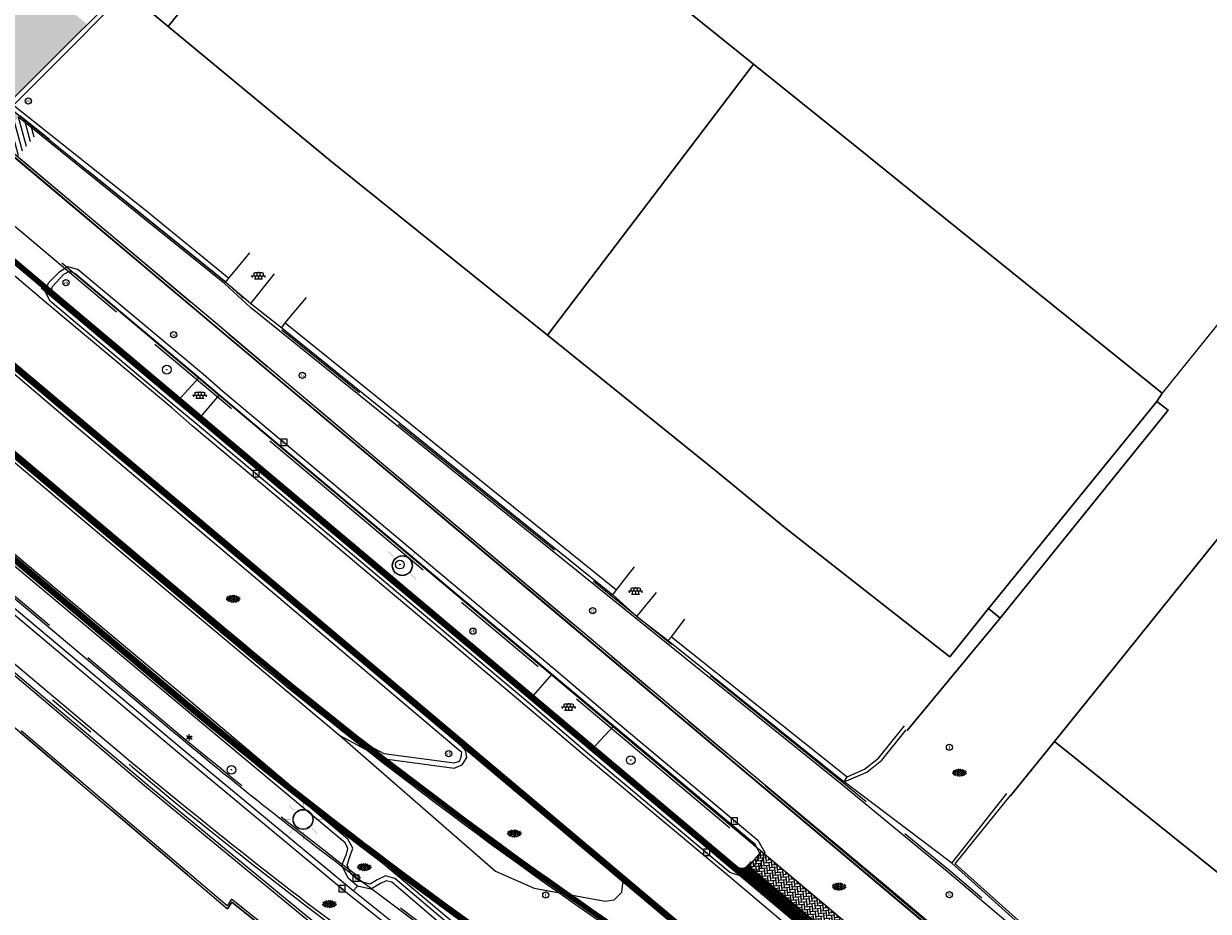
# Model space of a CAD drawing. Header units: metres. Extents: x 187916 to 189411, y 333285 to 334910.
# Tile 142 of 256: x 188447 to 188494, y 334338 to 334373. Entities that reach past the tile are written whole.
import ezdxf
from ezdxf.enums import TextEntityAlignment as Align

# ---------------------------------------------------------------- set-up
doc = ezdxf.new("R2010")
doc.units = ezdxf.units.M
for name, pattern in [('ACAD_ISO09W100', [45, 24, -3, 6, -3, 6, -3]), ('VH-OPSLUITBAND_100X200', [16, 8, -2, 4, -2]), ('VH-TROTTOIRBAND_180-200', [20, 10, -2, 2, -2, 2, -2])]:
    doc.linetypes.add(name, pattern=pattern)
for name, color, linetype, lineweight in [('B-ME-GR-BOOM-S', 253, 'Continuous', 25), ('B-ME-IE-MEUBILAIR_WEGMEUBILAIR-S', 253, 'Continuous', 18), ('B-ME-IE-MEUBILAIR_WEGMEUBILAIR_LICHTMAST-S', 253, 'Continuous', 25), ('B-ME-IE-TERREINAFSCHEIDING_KUNSTMATIG_MUUR-G', 253, 'IE-TERREINAFSCHEIDING-KUNSTMATIG-DICHT', 18), ('B-ME-IE-TERREINAFSCHEIDING_KUNSTMATIG_RASTERHEKWERK-G', 253, 'IE-TERREINAFSCHEIDING-KUNSTMATIG-OPEN', 18), ('B-ME-OG-BEBOUWING_HOOFDGEBOUW-G', 253, 'Continuous', 18), ('B-ME-RI-HWA_KOLK-S', 253, 'Continuous', 25), ('B-ME-RI-PUT_INSPECTIE-S', 253, 'Continuous', 25), ('B-ME-VH-KANTOPSLUITING_ACHTERKANTBAND-G', 253, 'Continuous', 18), ('B-ME-VH-VERHARDING_ASFALT-G', 253, 'Continuous', 18), ('B-ME-VH-VERHARDING_BETONSTRAATSTEEN-G', 253, 'Continuous', 18), ('B-ME-VH-VERHARDING_BETONSTRAATSTEEN-S', 253, 'Continuous', 25), ('B-ME-VH-VERHARDING_TEGEL-G', 253, 'Continuous', 18), ('B-ME-VH-VERHARDING_TEGEL-S', 253, 'Continuous', 25), ('B-WE-GR-BEPLANTING_CULTUUR_HEESTERS-GV', 253, 'Continuous', 15), ('B-WE-GR-HAAG-G', 253, 'GR-HAAG1-SO', 15), ('B-WE-IE-TERREINAFSCHEIDING_KUNSTMATIG_HEKWERK-G', 253, 'IE-TERREINAFSCHEIDING_KUNSTMATIG-SO', 15), ('B-WE-OG-BEBOUWING-GV', 253, 'Continuous', 15), ('B-WE-OG-TERREIN_ERF-GV', 253, 'Continuous', 15), ('N-WE-KL-ET_LS_OV_LICHTMAST-S', 7, 'Continuous', 25), ('N-WE-VH-HERSTRATEN-A-200', 252, 'Continuous', 18), ('N-WE-VH-KANTOPSLUITING_ELEMENT_INRIT-G', 40, 'Continuous', 35), ('N-WE-VH-KANTOPSLUITING_OPSLUITBAND_80X200-G', 30, 'VH-OPSLUITBAND_100X200', 15), ('N-WE-VH-KANTOPSLUITING_RIJWIELPADBAND_4-12 200-G', 94, 'VH-TROTTOIRBAND_180-200', 15), ('N-WE-VH-KANTOPSLUITING_TROTTOIRBAND_180 200-G', 251, 'VH-TROTTOIRBAND_180-200', 15), ('N-WE-VH-KANTOPSLUITING_TROTTOIRBAND_RWS-G', 251, 'ACAD_ISO09W100', 35), ('N-WE-VH-KANTOPSLUITING_VOORKANTBAND-G', 7, 'Continuous', 15), ('N-WE-VH-VERHARDING_BETONSTRAATSTEEN-GRIJS-A', 250, 'Continuous', 18), ('N-WE-VH-VERHARDING_TEGEL-A', 254, 'Continuous', 5)]:
    doc.layers.add(name, color=color, linetype=linetype, lineweight=lineweight)
doc.styles.add('NLCS-ISO', font='NLCS-ISO.ttf')
doc.linetypes.add('GR-HAAG1-SO', pattern='A,6,[176,NLCS.SHX,S=0.125,R=0,X=0,Y=0],-2', length=8)
doc.linetypes.add('IE-TERREINAFSCHEIDING-KUNSTMATIG-DICHT', pattern='A,8,-1,[82,NLCS.SHX,S=0.75,R=90,X=0,Y=0],-1', length=10)
doc.linetypes.add('IE-TERREINAFSCHEIDING-KUNSTMATIG-OPEN', pattern='A,7,-1.5,[67,NLCS.SHX,S=0.75,R=0,X=0,Y=0],-1.5', length=10)
doc.linetypes.add('IE-TERREINAFSCHEIDING_KUNSTMATIG-SO', pattern='A,4,[82,NLCS.SHX,S=0.75,R=90,X=0,Y=0],4,-2', length=10)

# ---------------------------------------------------------------- blocks, each defined once
blk = doc.blocks.new('SVH-TEGEL_300X300_DUN_LINT_KL-SO')
for p, q in [((-2.25, 1.36), (-2.25, 0)), ((-1.9, 1.5), (1.9, 1.5)), ((-1.5, 1.62), (-1.5, 1.5)), ((-0.75, 1.5), (-0.75, 0)), ((0, 1.81), (0, 1.5)), ((0, 0), (0, -1.5)), ((0.75, 1.5), (0.75, 0)), ((1.5, 1.62), (1.5, 1.5)), ((2.25, 1.36), (2.25, 0)), ((-3.39, 0), (3.39, 0)), ((-3, 0), (-3, -0.85)), ((-1.9, -1.5), (1.9, -1.5)), ((-1.5, 0), (-1.5, -1.5)), ((-0.75, -1.5), (-0.75, -1.77)), ((0.75, -1.5), (0.75, -1.77)), ((1.5, 0), (1.5, -1.5)), ((3, 0), (3, -0.85))]:
    blk.add_line(p, q)
blk = doc.blocks.new('SIE-WEG_STRAATPOT_GAS-SO')
blk.add_circle((0, 0), 0.4)
at = {"style": 'NLCS-ISO'}
blk.add_text('G', height=0.4, dxfattribs=at).set_placement((-0.18, -0.19))
blk = doc.blocks.new('SVH-BSS_KEIFORMAAT_KEPER-SO')
at = {"ltscale": 0.1}
for p, q in [((-5.34, 0.88), (-4.45, 0)), ((-5.2, 0.74), (-4.03, 1.91)), ((-5.2, -0.74), (-2.97, 1.48)), ((-4.81, -1.84), (-2.97, 0)), ((-4.56, 1.6), (-4.45, 1.48)), ((-3.71, 0.74), (-1.48, -1.48)), ((-3.6, 2.11), (-1.48, 0)), ((-2.48, 2.48), (-1.48, 1.48)), ((-2.23, 0.74), (-0.21, 2.76)), ((-2.23, 2.23), (-1.85, 2.61)), ((-2.23, -0.74), (0, 1.48)), ((-2.23, -2.23), (0, 0)), ((-0.74, 2.23), (1.48, 0)), ((-0.74, 0.74), (1.48, -1.48)), ((0.22, 2.75), (1.48, 1.48)), ((0.74, 2.23), (1.2, 2.68)), ((0.74, 0.74), (2.45, 2.45)), ((0.74, -0.74), (2.97, 1.48)), ((0.74, -2.23), (2.97, 0)), ((2.23, 2.23), (4.45, 0)), ((2.23, 0.74), (4.45, -1.48)), ((3.71, 0.74), (4.5, 1.53)), ((3.71, -0.74), (5.25, 0.79)), ((4.22, 1.72), (4.45, 1.48)), ((5.2, 0.74), (5.39, 0.55)), ((-5.73, -0.2), (-4.45, -1.48)), ((-3.89, -2.41), (-2.97, -1.48)), ((-3.71, -0.74), (-1.48, -2.97)), ((-3.71, -2.23), (-3.27, -2.67)), ((-1.59, -3.08), (0, -1.48)), ((-0.74, -0.74), (1.48, -2.97)), ((-0.74, -2.23), (0.21, -3.18)), ((-0.22, -3.19), (0, -2.97)), ((1.36, -3.09), (2.97, -1.48)), ((2.23, -0.74), (3.84, -2.36)), ((2.23, -2.23), (2.78, -2.78)), ((3.71, -2.23), (5.57, -0.37)), ((5.2, -0.74), (5.41, -0.95))]:
    blk.add_line(p, q, dxfattribs=at)
at = {"style": 'NLCS-ISO'}
blk.add_attdef('FORMAAT', text='', height=1.8, dxfattribs=at).set_placement((-5.83, -0.22), align=Align.MIDDLE_RIGHT)
blk.add_attdef('KLEUR', text='', height=1.8, dxfattribs=at).set_placement((5.82, -0.22), align=Align.MIDDLE_LEFT)
at = {"style": 'NLCS-ISO', "flags": 1}
blk.add_attdef('FUNCTIE', text='', height=1.8, dxfattribs=at).set_placement((0.12, -3.58), align=Align.MIDDLE_CENTER)
blk = doc.blocks.new('SRI-KOLK-SO')
at = {"color": 0, "linetype": 'ByBlock', "lineweight": 18}
blk.add_lwpolyline([(-1.125, -1.125), (1.125, -1.125), (1.125, 1.125), (-1.125, 1.125)], close=True, dxfattribs=at)
at = {"color": 0, "linetype": 'ByBlock', "lineweight": 18, "style": 'NLCS-ISO'}
blk.add_text('k', height=1.5, dxfattribs=at).set_placement((0, 0), align=Align.MIDDLE_CENTER)
blk = doc.blocks.new('B-SIE-WEG_LICHTMAST-SO')
at = {"ltscale": 0.1}
for p, q in [((-1.1, 0.63), (-2.19, 1.27)), ((0, 1.27), (0, 2.53)), ((1.1, 0.63), (2.19, 1.27)), ((-1.1, -0.63), (-2.19, -1.27)), ((0, -1.27), (0, -2.53)), ((1.1, -0.63), (2.19, -1.27))]:
    blk.add_line(p, q, dxfattribs=at)
at = {"flags": 128}
for points in [[(-1.16, 0.5), (1.16, 0.5)], [(-1.16, -0.5), (1.16, -0.5)]]:
    blk.add_lwpolyline(points, dxfattribs=at)
at = {"ltscale": 0.1}
blk.add_circle((0, 0), 1.27, dxfattribs=at)
at = {"style": 'NLCS-ISO'}
blk.add_attdef('TYPE', text='', height=1.8, dxfattribs=at).set_placement((0, 2.53), align=Align.BOTTOM_CENTER)
blk = doc.blocks.new('SGR-BOOM_01')
at = {"ltscale": 0.1}
h = blk.add_hatch(color=256, dxfattribs=at)
edge = h.paths.add_edge_path()
edge.add_arc((0, 0), 0.15, 0, 360)
for radius in [2.5, 0.045]:
    blk.add_circle((0, 0), radius)
blk.add_circle((0, 0), 0.15, dxfattribs=at)
blk = doc.blocks.new('SRI-PUT_INSPECTIE-SO')
blk.add_circle((0, 0), 2)
at = {"style": 'NLCS-ISO'}
blk.add_text('I', height=2.5, dxfattribs=at).set_placement((0, -0.01), align=Align.MIDDLE_CENTER)
blk = doc.blocks.new('SIE-WEG_PAAL_VERKEERSBORD-SO')
at = {"color": 0, "linetype": 'ByBlock', "lineweight": 18}
blk.add_circle((0, 0), 1.5, dxfattribs=at)
at = {"color": 0, "linetype": 'ByBlock', "lineweight": 18, "style": 'NLCS-ISO'}
blk.add_text('vb', height=1.5, dxfattribs=at).set_placement((0, 0.13), align=Align.MIDDLE_CENTER)
blk = doc.blocks.new('SIE-WEG_STRAATPOT_WATER-SO')
blk.add_circle((0, 0), 0.4)
at = {"style": 'NLCS-ISO'}
blk.add_text('W', height=0.4, dxfattribs=at).set_placement((-0.21, -0.21))
blk = doc.blocks.new('DTM')
at = {"layer": 'B-ME-IE-TERREINAFSCHEIDING_KUNSTMATIG_MUUR-G', "ltscale": 0.2, "flags": 128}
for points in [[(188446.249, 334370.038), (188452.358, 334376.137)], [(188446.527, 334370.035), (188452.481, 334376.006)], [(188446.249, 334370.038), (188451.726, 334365.609)], [(188446.527, 334370.035), (188451.835, 334365.812)], [(188451.726, 334365.609), (188455.005, 334362.973)], [(188451.835, 334365.812), (188455.125, 334363.126)], [(188455.005, 334362.973), (188455.125, 334363.126)], [(188457.376, 334361.341), (188464.643, 334355.489)], [(188457.245, 334361.145), (188464.497, 334355.289)], [(188464.497, 334355.289), (188470.469, 334350.48)], [(188464.643, 334355.489), (188470.616, 334350.69)], [(188470.469, 334350.48), (188470.616, 334350.69)], [(188472.678, 334348.657), (188479.707, 334343.02)], [(188472.815, 334348.813), (188479.829, 334343.221)], [(188479.707, 334343.02), (188479.829, 334343.221)]]:
    blk.add_lwpolyline(points, dxfattribs=at)
at = {"layer": 'B-ME-IE-TERREINAFSCHEIDING_KUNSTMATIG_RASTERHEKWERK-G', "ltscale": 0.2, "flags": 128}
blk.add_lwpolyline([(188446.785, 334344.996), (188455.076, 334337.952)], dxfattribs=at)
at = {"layer": 'B-ME-OG-BEBOUWING_HOOFDGEBOUW-G', "ltscale": 0.2, "flags": 128}
blk.add_lwpolyline([(188455.076, 334337.952), (188455.251, 334338.219), (188471.429, 334325.324)], dxfattribs=at)
at = {"layer": 'B-ME-VH-KANTOPSLUITING_ACHTERKANTBAND-G', "ltscale": 0.2, "flags": 128}
for points in [[(188514.788, 334312.89), (188514.663, 334313.236), (188513.331, 334312.87), (188513.404, 334312.485), (188511.412, 334313.211), (188509.224, 334315.257), (188509.18, 334315.205), (188508.586, 334315.734), (188502.005, 334321.468), (188495.164, 334327.228), (188488.525, 334332.823), (188481.392, 334338.835), (188474.722, 334344.407), (188467.926, 334350.13), (188461.152, 334355.812), (188454.583, 334361.352), (188447.02, 334367.695), (188440.919, 334372.889)], [(188455.125, 334363.126), (188455.967, 334364.135)], [(188475.275, 334339.563), (188469.6, 334344.283), (188467.202, 334346.359), (188459.615, 334352.727), (188453.924, 334357.497), (188453.084, 334358.221), (188448.141, 334362.367), (188448.012, 334362.549), (188448.091, 334362.792), (188448.542, 334363.28), (188448.76, 334363.406), (188448.979, 334363.328), (188453.937, 334359.163), (188454.759, 334358.472), (188462.298, 334352.138), (188468.046, 334347.314), (188470.504, 334345.26), (188476.137, 334340.541), (188476.341, 334340.149), (188476.128, 334339.667), (188475.68, 334339.419), (188475.275, 334339.563)], [(188456.004, 334362.116), (188456.956, 334363.295)], [(188457.245, 334361.145), (188457.376, 334361.341), (188458.227, 334362.35)], [(188459.676, 334345.024), (188461.32, 334344.146), (188464.126, 334343.777), (188464.348, 334343.841), (188464.413, 334344.007), (188464.435, 334344.186), (188464.301, 334344.303), (188456.083, 334351.244), (188448.945, 334357.264), (188445.963, 334359.786), (188445.733, 334359.859), (188445.532, 334359.729), (188444.321, 334358.333), (188444.237, 334358.107), (188444.33, 334357.874), (188451.647, 334351.741), (188459.676, 334345.024)], [(188453.084, 334358.221), (188453.937, 334359.163)], [(188453.924, 334357.497), (188454.759, 334358.472)], [(188505.839, 334297.641), (188500.954, 334302.286), (188498.138, 334305.212), (188491.784, 334310.683), (188484.986, 334316.398), (188476.28, 334323.686), (188471.692, 334326.803), (188464.714, 334332.309), (188458.052, 334337.665), (188451.755, 334342.858), (188444.99, 334348.585), (188439.219, 334353.386), (188434.646, 334357.238), (188434.017, 334357.611), (188432.815, 334357.62), (188431.977, 334357.016), (188432.013, 334356.959), (188427.07, 334351.062)], [(188483.558, 334320.579), (188476.144, 334326.803), (188470.709, 334331.353), (188463.671, 334337.276), (188461.642, 334339.01), (188461.407, 334339.07), (188461.189, 334338.964), (188460.799, 334338.741), (188460.268, 334338.852), (188459.891, 334339.178), (188459.642, 334339.689), (188459.823, 334340.133), (188459.876, 334340.355), (188459.769, 334340.578), (188453.393, 334345.91), (188446.642, 334351.569), (188442.171, 334355.341), (188441.972, 334355.375), (188441.746, 334355.261), (188441.326, 334354.739), (188441.265, 334354.54), (188441.399, 334354.33)], [(188483.558, 334320.579), (188483.401, 334320.369), (188478.068, 334324.893), (188475.607, 334326.713), (188472.266, 334328.961), (188470.09, 334330.637), (188462.954, 334336.374), (188460.098, 334338.662), (188453.256, 334344.331), (188445.882, 334350.492), (188441.399, 334354.33)], [(188470.616, 334350.69), (188471.328, 334351.599)], [(188471.43, 334349.614), (188472.213, 334350.583)], [(188472.678, 334348.657), (188472.815, 334348.813), (188473.348, 334349.519)], [(188467.202, 334346.359), (188468.046, 334347.314)], [(188469.6, 334344.283), (188470.504, 334345.26)], [(188479.829, 334343.221), (188480.52, 334343.521), (188481.076, 334343.959), (188482.121, 334345.258)], [(188484.142, 334339.741), (188486.346, 334342.471)], [(188484.142, 334339.741), (188490.704, 334333.872), (188497.731, 334327.785), (188509.603, 334317.863), (188510.895, 334317.207), (188513.615, 334318.207), (188514.795, 334320.813)]]:
    blk.add_lwpolyline(points, dxfattribs=at)
at = {"layer": 'B-ME-VH-VERHARDING_ASFALT-G', "ltscale": 0.2, "flags": 128}
for points in [[(188514.942, 334312.557), (188513.461, 334312.13), (188511.158, 334312.937), (188508.994, 334315.009), (188508.423, 334315.512), (188507.471, 334314.435), (188507.689, 334313.962), (188507.565, 334313.52), (188507.215, 334313.094), (188506.7, 334312.868), (188506.292, 334313.024), (188498.393, 334319.646), (188490.831, 334325.993), (188484.759, 334331.118), (188481.392, 334333.928), (188475.033, 334339.301), (188469.373, 334344.036), (188466.946, 334346.085), (188459.392, 334352.438), (188453.665, 334357.227), (188452.857, 334357.947), (188447.892, 334362.09), (188444.062, 334365.34)], [(188507.879, 334299.749), (188501.42, 334305.842), (188493.698, 334312.52), (188484.885, 334319.955), (188483.812, 334320.849), (188476.386, 334327.062), (188470.961, 334331.703), (188463.85, 334337.607), (188461.852, 334339.278), (188459.994, 334340.84), (188453.596, 334346.227), (188446.928, 334351.802), (188442.446, 334355.594), (188438.604, 334358.818), (188435.912, 334361.052), (188435.417, 334361.265), (188434.954, 334361.001), (188434.478, 334360.469), (188434.358, 334359.977), (188434.705, 334359.638)], [(188459.555, 334344.872), (188465.785, 334339.452), (188467.318, 334338.779), (188470.159, 334338.258), (188470.519, 334338.315), (188470.822, 334338.614), (188470.884, 334339.072), (188470.708, 334339.426), (188464.378, 334344.486), (188456.234, 334351.389), (188449.087, 334357.416), (188446.11, 334359.923), (188445.696, 334360.056), (188445.332, 334359.836), (188444.182, 334358.454), (188444.028, 334358.126), (188444.215, 334357.747), (188451.485, 334351.643), (188459.555, 334344.872)]]:
    blk.add_lwpolyline(points, dxfattribs=at)
at = {"layer": 'B-ME-VH-VERHARDING_BETONSTRAATSTEEN-G', "ltscale": 0.2, "flags": 128}
for points in [[(188514.893, 334312.675), (188513.443, 334312.275), (188511.254, 334313.06), (188509.106, 334315.129), (188508.517, 334315.655), (188501.932, 334321.406), (188495.102, 334327.158), (188488.46, 334332.744), (188481.327, 334338.73), (188474.662, 334344.34), (188467.89, 334350.038), (188461.095, 334355.737), (188454.502, 334361.272), (188446.948, 334367.643), (188440.733, 334372.855)], [(188475.142, 334339.404), (188469.46, 334344.163), (188467.069, 334346.203), (188459.48, 334352.574), (188453.782, 334357.347), (188452.944, 334358.041), (188447.997, 334362.214), (188447.806, 334362.573), (188447.92, 334362.935), (188448.379, 334363.392), (188448.703, 334363.597), (188449.116, 334363.478), (188454.111, 334359.288), (188454.893, 334358.615), (188462.445, 334352.286), (188468.19, 334347.482), (188470.602, 334345.426), (188476.252, 334340.697), (188476.54, 334340.2), (188476.292, 334339.524), (188475.713, 334339.215), (188475.142, 334339.404)], [(188505.894, 334297.718), (188501.002, 334302.378), (188498.201, 334305.265), (188491.848, 334310.749), (188485.044, 334316.468), (188476.342, 334323.776), (188471.749, 334326.91), (188464.808, 334332.367), (188458.135, 334337.732), (188451.85, 334342.913), (188445.051, 334348.647), (188439.276, 334353.464), (188434.73, 334357.31), (188434.007, 334357.737), (188432.758, 334357.722), (188431.884, 334357.091), (188426.91, 334351.145)], [(188483.712, 334320.727), (188476.293, 334326.939), (188470.845, 334331.519), (188463.754, 334337.473), (188461.765, 334339.158), (188461.38, 334339.272), (188461.054, 334339.108), (188460.777, 334338.935), (188460.379, 334339.036), (188460, 334339.341), (188459.855, 334339.691), (188459.96, 334340.022), (188460.079, 334340.375), (188459.885, 334340.729), (188453.524, 334346.073), (188446.799, 334351.706), (188442.313, 334355.497), (188441.929, 334355.586), (188441.598, 334355.393), (188441.144, 334354.862), (188441.078, 334354.517), (188441.239, 334354.177)], [(188483.712, 334320.727), (188483.78, 334320.442), (188483.719, 334320.315), (188483.528, 334320.199), (188483.289, 334320.266), (188477.929, 334324.752), (188475.51, 334326.553), (188472.143, 334328.813), (188469.958, 334330.498), (188462.827, 334336.214), (188459.944, 334338.498), (188453.081, 334344.21), (188445.762, 334350.333), (188441.239, 334354.177)], [(188459.555, 334344.872), (188461.27, 334343.948), (188464.131, 334343.566), (188464.447, 334343.7), (188464.632, 334343.997), (188464.588, 334344.246), (188464.378, 334344.486)], [(188484.002, 334339.779), (188479.707, 334343.02), (188480.606, 334343.4), (188481.215, 334343.885), (188482.184, 334345.094)], [(188484.002, 334339.779), (188486.208, 334342.548)]]:
    blk.add_lwpolyline(points, dxfattribs=at)
at = {"layer": 'B-ME-VH-VERHARDING_TEGEL-G', "ltscale": 0.2, "flags": 128}
for points in [[(188455.005, 334362.973), (188456.004, 334362.116), (188457.245, 334361.145)], [(188470.469, 334350.48), (188471.43, 334349.614), (188472.678, 334348.657)], [(188484.002, 334339.779), (188490.67, 334333.785), (188497.73, 334327.676), (188509.57, 334317.796), (188510.897, 334317.101), (188513.699, 334318.178), (188514.837, 334320.817)], [(188460.268, 334338.852), (188460.098, 334338.662)]]:
    blk.add_lwpolyline(points, dxfattribs=at)
at = {"layer": 'B-WE-GR-BEPLANTING_CULTUUR_HEESTERS-GV', "ltscale": 0.2, "flags": 128}
blk.add_lwpolyline([(188482.219, 334345.065), (188485.943, 334349.556), (188485.477, 334349.933), (188483.923, 334348.007), (188477.346, 334353.161), (188474.657, 334355.371), (188467.854, 334360.848), (188461.897, 334365.643), (188459.188, 334367.813), (188452.711, 334373.178), (188451.181, 334374.445), (188472.952, 334396.276), (188472.68, 334396.487), (188452.343, 334376.152)], dxfattribs=at)
at = {"layer": 'B-WE-GR-HAAG-G', "ltscale": 0.2, "flags": 128}
for points in [[(188485.943, 334349.556), (188482.219, 334345.065)], [(188486.353, 334342.465), (188488.108, 334344.628)]]:
    blk.add_lwpolyline(points, dxfattribs=at)
at = {"layer": 'B-WE-IE-TERREINAFSCHEIDING_KUNSTMATIG_HEKWERK-G', "ltscale": 0.2, "flags": 128}
for points in [[(188452.711, 334373.178), (188451.181, 334374.445), (188472.952, 334396.276), (188503.544, 334372.534), (188503.588, 334372.4), (188502.849, 334371.484), (188500.345, 334368.38)], [(188500.345, 334368.38), (188499.827, 334367.737), (188492.402, 334358.532)]]:
    blk.add_lwpolyline(points, dxfattribs=at)
at = {"layer": 'B-WE-OG-BEBOUWING-GV', "ltscale": 0.2, "flags": 128}
for points in [[(188476.082, 334371.675), (188472.624, 334374.459), (188461.151, 334383.698), (188452.711, 334373.178), (188459.188, 334367.813), (188461.897, 334365.643), (188467.854, 334360.848)], [(188485.477, 334349.933), (188492.191, 334358.204), (188492.402, 334358.532), (188483.123, 334366.004), (188480.475, 334368.137), (188476.082, 334371.675), (188467.854, 334360.848), (188474.657, 334355.371), (188477.346, 334353.161), (188483.923, 334348.007)], [(188485.943, 334349.556), (188492.647, 334357.863), (188492.191, 334358.204), (188485.477, 334349.933)]]:
    blk.add_lwpolyline(points, close=True, dxfattribs=at)
blk.add_lwpolyline([(188496.36, 334354.878), (188489.664, 334346.561), (188488.108, 334344.628), (188503.434, 334332.33)], dxfattribs=at)
at = {"layer": 'B-WE-OG-TERREIN_ERF-GV', "ltscale": 0.2, "flags": 128}
for points in [[(188486.353, 334342.465), (188488.108, 334344.628), (188489.664, 334346.561), (188496.36, 334354.878), (188496.52, 334354.731), (188496.737, 334354.614), (188504.814, 334364.777), (188504.647, 334364.929), (188500.345, 334368.38), (188502.849, 334371.484), (188503.588, 334372.4), (188503.544, 334372.534), (188472.952, 334396.276)], [(188451.181, 334374.445), (188452.711, 334373.178), (188461.151, 334383.698)], [(188472.624, 334374.459), (188476.082, 334371.675), (188480.475, 334368.137), (188483.123, 334366.004), (188492.402, 334358.532), (188492.191, 334358.204), (188492.647, 334357.863), (188485.943, 334349.556), (188482.219, 334345.065)], [(188503.434, 334332.33), (188488.108, 334344.628), (188486.353, 334342.465)]]:
    blk.add_lwpolyline(points, dxfattribs=at)
at = {"layer": 'B-ME-GR-BOOM-S', "xscale": 0.07, "yscale": 0.07, "zscale": 0.07}
for p in [(188452.65, 334359.474), (188461.962, 334351.692), (188471.182, 334343.886), (188455.231, 334343.501)]:
    blk.add_blockref('SGR-BOOM_01', p, dxfattribs=at)
at = {"layer": 'B-ME-IE-MEUBILAIR_WEGMEUBILAIR-S'}
for name, p, xscale, yscale, zscale in [('SIE-WEG_PAAL_VERKEERSBORD-SO', (188447.115, 334370.199), 0.083, 0.083, 0.083), ('SIE-WEG_PAAL_VERKEERSBORD-SO', (188448.623, 334362.942), 0.083, 0.083, 0.083), ('SIE-WEG_STRAATPOT_WATER-SO', (188452.925, 334360.868), 0.3125, 0.3125, 0.3125), ('SIE-WEG_STRAATPOT_GAS-SO', (188458.066, 334359.245), 0.3125, 0.3125, 0.3125), ('SIE-WEG_STRAATPOT_GAS-SO', (188469.661, 334349.849), 0.3125, 0.3125, 0.3125), ('SIE-WEG_PAAL_VERKEERSBORD-SO', (188464.876, 334349.033), 0.083, 0.083, 0.083), ('SIE-WEG_PAAL_VERKEERSBORD-SO', (188463.909, 334344.146), 0.083, 0.083, 0.083), ('SIE-WEG_STRAATPOT_GAS-SO', (188483.91, 334338.517), 0.3125, 0.3125, 0.3125)]:
    blk.add_blockref(name, p, dxfattribs=dict(at, xscale=xscale, yscale=yscale, zscale=zscale))
at = {"layer": 'B-ME-IE-MEUBILAIR_WEGMEUBILAIR_LICHTMAST-S', "xscale": 0.05, "yscale": 0.05, "zscale": 0.05}
blk.add_blockref('B-SIE-WEG_LICHTMAST-SO', (188453.549, 334344.79), dxfattribs=at)
at = {"layer": 'B-ME-RI-HWA_KOLK-S', "xscale": 0.11, "yscale": 0.11, "zscale": 0.11}
for p in [(188457.328, 334356.573), (188456.218, 334355.323), (188475.319, 334341.458), (188474.214, 334340.203), (188460.209, 334339.172), (188459.645, 334338.753)]:
    blk.add_blockref('SRI-KOLK-SO', p, dxfattribs=at)
at = {"layer": 'B-ME-RI-PUT_INSPECTIE-S', "xscale": 0.06, "yscale": 0.06, "zscale": 0.06250000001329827}
for p in [(188483.909, 334344.398), (188467.784, 334338.503)]:
    blk.add_blockref('SRI-PUT_INSPECTIE-SO', p, dxfattribs=at)
at = {"layer": 'B-ME-VH-VERHARDING_BETONSTRAATSTEEN-S', "xscale": 0.05, "yscale": 0.05, "zscale": 0.05}
for p in [(188455.308, 334350.335), (188484.316, 334343.394), (188466.534, 334340.971), (188460.543, 334339.626), (188479.507, 334338.849), (188459.146, 334338.152)]:
    blk.add_blockref('SVH-BSS_KEIFORMAAT_KEPER-SO', p, dxfattribs=at)
at = {"layer": 'B-ME-VH-VERHARDING_TEGEL-S', "xscale": 0.084, "yscale": 0.084, "zscale": 0.084}
for p in [(188456.309, 334363.223), (188453.965, 334358.456), (188471.371, 334350.642), (188468.697, 334346.012)]:
    blk.add_blockref('SVH-TEGEL_300X300_DUN_LINT_KL-SO', p, dxfattribs=at)
blk = doc.blocks.new('SKL-ET_OV_LICHTMAST-SO')
at = {"linetype": 'ByBlock', "lineweight": 18}
h = blk.add_hatch(color=0, dxfattribs=at)
h.dxf.hatch_style = 1
h.paths.add_polyline_path([(1, 0, 1), (-1, 0, 1)])
h.paths.add_polyline_path([(-0.97, 0, -1), (0.98, 0, -1)], flags=16)
at = {"color": 0, "linetype": 'ByBlock', "lineweight": 18, "const_width": 0.025}
for points in [[(-1.41, 1.41), (-0.88, 0.88)], [(0, 2), (0, 1.25)], [(0.88, 0.88), (1.41, 1.41)], [(-1.25, 0), (-2, 0)], [(2, 0), (1.25, 0)], [(-1.41, -1.41), (-0.88, -0.88)], [(0.88, -0.88), (1.41, -1.41)], [(0, -1.25), (0, -2)]]:
    blk.add_lwpolyline(points, dxfattribs=at)
at = {"color": 0, "linetype": 'ByBlock', "lineweight": 18}
for radius in [1, 0.975]:
    blk.add_circle((0, 0), radius, dxfattribs=at)
blk = doc.blocks.new('ontwerp Parklaan')
at = {"layer": 'N-WE-VH-KANTOPSLUITING_ELEMENT_INRIT-G', "transparency": 33554610}
h = blk.add_hatch(dxfattribs=at)
h.set_pattern_fill('AR-BRSTD', color=251, scale=0.001)
h.set_pattern_definition([(322.0288, (188481.373384, 334337.673134), (0.04167916, 0.05340224), []), (52.0288, (188481.37338, 334337.67313), (-0.0384142, 0.1159132), [0.0677418, -0.0677418])])
edge = h.paths.add_edge_path()
edge.add_arc((188475.621, 334339.869), 0.498, 229.7306, 320.1717, ccw=False)
edge.add_line((188475.299, 334339.489), (188481.3, 334334.444))
edge.add_arc((188481.622, 334334.827), 0.5, 139.9502, 229.9502, ccw=False)
edge.add_line((188481.239, 334335.149), (188476.003, 334339.55))
at = {"layer": 'N-WE-VH-VERHARDING_BETONSTRAATSTEEN-GRIJS-A', "lineweight": 5, "transparency": 33554610}
h = blk.add_hatch(dxfattribs=at)
h.set_pattern_fill('AVH-BSS_KEIFORMAAT_KEPER', color=251, pattern_type=2)
h.set_pattern_definition([(4.9502, (188479.45649, 334337.30025), (0.0955479, 0.1136688), [0.315, -0.105]), (94.9502, (188479.5611, 334337.30931), (0.0955479, 0.1136688), [0.315, -0.105])])
h.paths.add_polyline_path([(188476.39, 334340.244), (188475.889, 334339.646), (188481.354, 334335.052), (188481.856, 334335.649)])
at = {"layer": 'N-WE-VH-KANTOPSLUITING_ELEMENT_INRIT-G', "color": 251, "flags": 128}
blk.add_lwpolyline([(188475.85, 334339.679), (188481.392, 334335.02)], dxfattribs=at)
at = {"layer": 'N-WE-VH-KANTOPSLUITING_OPSLUITBAND_80X200-G', "color": 251, "flags": 128}
for points in [[(188525.062, 334324.687), (188522.399, 334318.076), (188520.009, 334312.287, -0.398994), (188518.853, 334311.77), (188515.233, 334313.047, -0.117221), (188513.308, 334314.461), (188513.34, 334314.538), (188508.891, 334318.342), (188483.956, 334339.437), (188479.678, 334342.967), (188456.044, 334362.016), (188455.583, 334362.441), (188455.005, 334362.973), (188451.726, 334365.609), (188446.777, 334369.611)], [(188437.25, 334358.278), (188452.166, 334345.74, 0.013064), (188460.51, 334339.09), (188479.453, 334324.888), (188483.726, 334321.52, -0.019446), (188492.722, 334313.846), (188502.469, 334304.853, -0.00761), (188504.72, 334302.712), (188508.57, 334299.474), (188512.009, 334295.837)], [(188516.919, 334280.601), (188513.881, 334281.196), (188513.881, 334281.196), (188513.73, 334281.843), (188512.215, 334288.356, 0.08873), (188511.383, 334289.91), (188511.331, 334289.967), (188507.462, 334294.154), (188507.346, 334294.277), (188506.587, 334295.048), (188503.406, 334298.432), (188500.036, 334301.71), (188494.44, 334306.873), (188493.451, 334307.282), (188491.094, 334309.378), (188490.271, 334310.206), (188489.908, 334310.456), (188489.089, 334310.888), (188488.967, 334311.372), (188483.059, 334316.114), (188482.502, 334316.642), (188480.949, 334318.667), (188477.038, 334321.749), (188476.61, 334321.813), (188476.268, 334321.621), (188475.327, 334322.396), (188475.319, 334322.742), (188475.256, 334322.953), (188475.155, 334323.113), (188474.911, 334323.257), (188474.63, 334323.185), (188474.33, 334322.896), (188471.429, 334325.324), (188455.251, 334338.219), (188455.076, 334337.952), (188449.538, 334342.657), (188446.785, 334344.996), (188445.266, 334346.258), (188444.498, 334346.908), (188440.455, 334350.379), (188434.575, 334355.096)]]:
    blk.add_lwpolyline(points, format="xyb", dxfattribs=at)
blk.add_lwpolyline([(188444.521, 334366.928), (188476.301, 334340.214), (188475.85, 334339.679)], dxfattribs=at)
at = {"layer": 'N-WE-VH-KANTOPSLUITING_RIJWIELPADBAND_4-12 200-G', "color": 251, "flags": 128}
for points in [[(188445.936, 334368.612), (188495.319, 334327.102, -0.034634), (188515.857, 334307.257, 0.160805), (188517.97, 334306.051, 0.063254), (188518.945, 334305.979, 0.137298), (188520.927, 334306.649)], [(188435.834, 334356.594), (188450.75, 334344.056, 0.013074), (188459.19, 334337.33), (188478.112, 334323.144), (188482.365, 334319.792, -0.019446), (188491.231, 334312.229), (188500.977, 334303.236, -0.017053), (188505.823, 334298.45), (188510.047, 334293.982), (188513.104, 334290.749, -0.017075), (188513.551, 334290.243), (188514.158, 334289.506), (188514.295, 334289.339), (188515.121, 334288.337), (188515.429, 334287.963, -0.120345), (188517.054, 334284.595, -0.031342), (188517.199, 334283.619, -0.068519), (188517.087, 334281.472, -0.001154), (188516.934, 334280.679, -0.001429), (188516.739, 334279.699, -0.028358), (188511.721, 334260.524)]]:
    blk.add_lwpolyline(points, format="xyb", dxfattribs=at)
at = {"layer": 'N-WE-VH-KANTOPSLUITING_TROTTOIRBAND_180 200-G', "color": 251, "const_width": 0.2, "flags": 128}
blk.add_lwpolyline([(188443.813, 334366.086), (188444.371, 334365.617), (188447.603, 334362.9), (188475.363, 334339.565, 0.414214), (188475.927, 334339.614)], format="xyb", dxfattribs=at)
at = {"layer": 'N-WE-VH-KANTOPSLUITING_TROTTOIRBAND_180 200-G', "color": 251, "linetype": 'Continuous', "flags": 128}
for points in [[(188443.877, 334366.162), (188447.667, 334362.977), (188475.428, 334339.642, 0.414214), (188475.85, 334339.679)], [(188512.798, 334295.207, 0.39435), (188513.179, 334295.183), (188513.208, 334295.207, 0.416873), (188513.245, 334295.603, 0.026587), (188498.969, 334310.885, 0.018226), (188489.142, 334319.753), (188487.462, 334321.166, 0.027351), (188479.001, 334327.522), (188470.57, 334333.162, -0.027351), (188452.809, 334346.505), (188437.893, 334359.043)]]:
    blk.add_lwpolyline(points, format="xyb", dxfattribs=at)
at = {"layer": 'N-WE-VH-KANTOPSLUITING_TROTTOIRBAND_180 200-G', "color": 251, "flags": 128}
blk.add_lwpolyline([(188512.718, 334295.131, 0.22, 0.22, 0.39435), (188513.249, 334295.098, 0.22, 0.22, 0), (188513.278, 334295.122, 0.22, 0.22, 0.416873), (188513.329, 334295.674, 0.22, 0.22, 0.026587), (188499.045, 334310.964, 0.2, 0.2, 0.017523), (188489.206, 334319.83, 0.2, 0.2, 0), (188487.526, 334321.242, 0.2, 0.2, 0.027351), (188479.057, 334327.605, 0.2, 0.2, 0), (188470.626, 334333.245, 0.2, 0.2, -0.027351), (188452.874, 334346.582, 0.2, 0.2, 0), (188437.958, 334359.12, 0.2, 0.2, 0)], format="xyseb", dxfattribs=at)
at = {"layer": 'N-WE-VH-KANTOPSLUITING_TROTTOIRBAND_RWS-G', "color": 251, "const_width": 0.2, "flags": 128}
blk.add_lwpolyline([(188440.017, 334361.57), (188454.933, 334349.032, 0.027351), (188472.406, 334335.906), (188477.795, 334332.3, 0.946754), (188478.274, 334332.937), (188441.753, 334363.635)], format="xyb", dxfattribs=at)
at = {"layer": 'N-WE-VH-KANTOPSLUITING_TROTTOIRBAND_RWS-G', "color": 251, "linetype": 'Continuous', "flags": 128}
blk.add_lwpolyline([(188440.081, 334361.646), (188454.998, 334349.109, 0.027351), (188472.461, 334335.989), (188477.851, 334332.383, 0.946754), (188478.209, 334332.861), (188441.689, 334363.559)], format="xyb", dxfattribs=at)
at = {"layer": 'N-WE-VH-KANTOPSLUITING_VOORKANTBAND-G', "color": 251, "flags": 128}
for points in [[(188525.136, 334324.657), (188522.473, 334318.046), (188520.083, 334312.256, -0.398994), (188518.826, 334311.695), (188515.204, 334312.973, -0.119725), (188513.215, 334314.447), (188513.244, 334314.515), (188508.839, 334318.281), (188483.905, 334339.376), (188479.627, 334342.905), (188455.99, 334361.957), (188454.952, 334362.913), (188451.676, 334365.547), (188446.725, 334369.55)], [(188531.349, 334332.594), (188529.699, 334327.47, -0.082551), (188527.444, 334323.098, 0.091417), (188525.035, 334318.221, 0.011626), (188522.635, 334308.942, -0.605701), (188515.768, 334307.176, 0.034634), (188495.242, 334327.01), (188445.859, 334368.52)], [(188447.636, 334362.742), (188485.993, 334330.5), (188493.131, 334324.499, -0.01682), (188503.282, 334315.367, 0.413494), (188503.988, 334315.38), (188504.183, 334315.581, 0.414932), (188504.17, 334316.289, 0.001224), (188503.448, 334316.98, 0.015597), (188493.955, 334325.479), (188448.46, 334363.721)], [(188443.853, 334358.215), (188454.868, 334348.955, 0.027351), (188472.349, 334335.822), (188477.739, 334332.216, 0.946754), (188478.339, 334333.015), (188445.705, 334360.446)], [(188437.198, 334358.217), (188452.114, 334345.679, 0.013064), (188460.462, 334339.026), (188479.404, 334324.825), (188483.677, 334321.457, -0.019446), (188492.668, 334313.787), (188502.415, 334304.795, -0.007617), (188504.666, 334302.653), (188508.515, 334299.415), (188512.638, 334295.056, 0.39435), (188513.319, 334295.013), (188513.348, 334295.037, 0.416873), (188513.413, 334295.744, 0.043427), (188489.271, 334319.906), (188487.591, 334321.319, 0.027351), (188479.112, 334327.688), (188470.681, 334333.328, -0.027351), (188452.938, 334346.658), (188452.938, 334346.658), (188441.921, 334355.919)], [(188435.911, 334356.686), (188450.828, 334344.148, 0.01476), (188460.376, 334336.591), (188478.185, 334323.239), (188482.439, 334319.886, -0.019446), (188491.312, 334312.317), (188501.058, 334303.325, -0.017053), (188505.91, 334298.532), (188510.134, 334294.065), (188513.192, 334290.831, -0.017075), (188513.643, 334290.319), (188514.388, 334289.416), (188515.214, 334288.413), (188515.522, 334288.039, -0.223108), (188517.205, 334281.45, -0.030944), (188511.835, 334260.487)], [(188475.299, 334339.489, 0.414214), (188476.003, 334339.55)]]:
    blk.add_lwpolyline(points, format="xyb", dxfattribs=at)
for points in [[(188471.48, 334325.386), (188455.232, 334338.336), (188455.059, 334338.072), (188449.59, 334342.718), (188446.836, 334345.057)], [(188476.39, 334340.244), (188475.889, 334339.646)]]:
    blk.add_lwpolyline(points, dxfattribs=at)
at = {"layer": 'N-WE-KL-ET_LS_OV_LICHTMAST-S', "color": 251, "xscale": 0.4, "yscale": 0.4, "zscale": 0.2}
for p in [(188462.058, 334351.65), (188458.094, 334341.517)]:
    blk.add_blockref('SKL-ET_OV_LICHTMAST-SO', p, dxfattribs=at)
blk = doc.blocks.new('ontwerp Wilhelmina- & Engelenkampstraat')
at = {"layer": 'N-WE-VH-HERSTRATEN-A-200'}
h = blk.add_hatch(dxfattribs=at)
h.set_pattern_fill('AVH-HERSTRATEN-SO', color=256, scale=0.2, angle=45, pattern_type=2)
h.set_pattern_definition([(105, (188105.68291, 334536.56465), (-0.19318517, -0.05176381), [])])
h.paths.add_polyline_path([(188447.554, 334368.983), (188446.777, 334369.611), (188445.936, 334368.612), (188446.616, 334368.04), (188446.702, 334367.969)])
at = {"layer": 'N-WE-VH-VERHARDING_TEGEL-A', "transparency": 33554610}
h = blk.add_hatch(color=256, dxfattribs=at)
h.dxf.hatch_style = 1
h.paths.add_polyline_path([(188446.777, 334369.611), (188446.249, 334370.038), (188449.478, 334373.261), (188440.992, 334380.069), (188435.214, 334384.725), (188436.061, 334385.779), (188434.423, 334387.094), (188433.498, 334385.973), (188433.508, 334385.966), (188433.424, 334385.869), (188431.288, 334383.397), (188431.227, 334383.338), (188423.417, 334389.849), (188415.925, 334396.189), (188408.115, 334402.728), (188408.998, 334403.847), (188407.42, 334404.956), (188406.215, 334403.533), (188408.886, 334401.281), (188408.693, 334401.051), (188406.022, 334403.303), (188405.526, 334402.713), (188406.393, 334401.851), (188426.165, 334385.232), (188444.397, 334369.906), (188444.591, 334370.136), (188444.783, 334370.366), (188445.242, 334369.979), (188445.632, 334370.437), (188446.09, 334370.05), (188445.703, 334369.592), (188446.161, 334369.207), (188445.965, 334368.974), (188445.775, 334368.748), (188445.936, 334368.612)])
h.paths.add_polyline_path([(188442.31, 334373.531), (188432.795, 334381.97), (188434.101, 334383.485), (188443.637, 334375.027)], flags=16)

msp = doc.modelspace()

# ---------------------------------------------------------------- block references
for name in ['DTM', 'ontwerp Parklaan']:
    msp.add_blockref(name, (0, 0))

# ---------------------------------------------------------------- next in the draw order: block references
msp.add_blockref('ontwerp Wilhelmina- & Engelenkampstraat', (0, 0))

doc.saveas('drawing.dxf')
